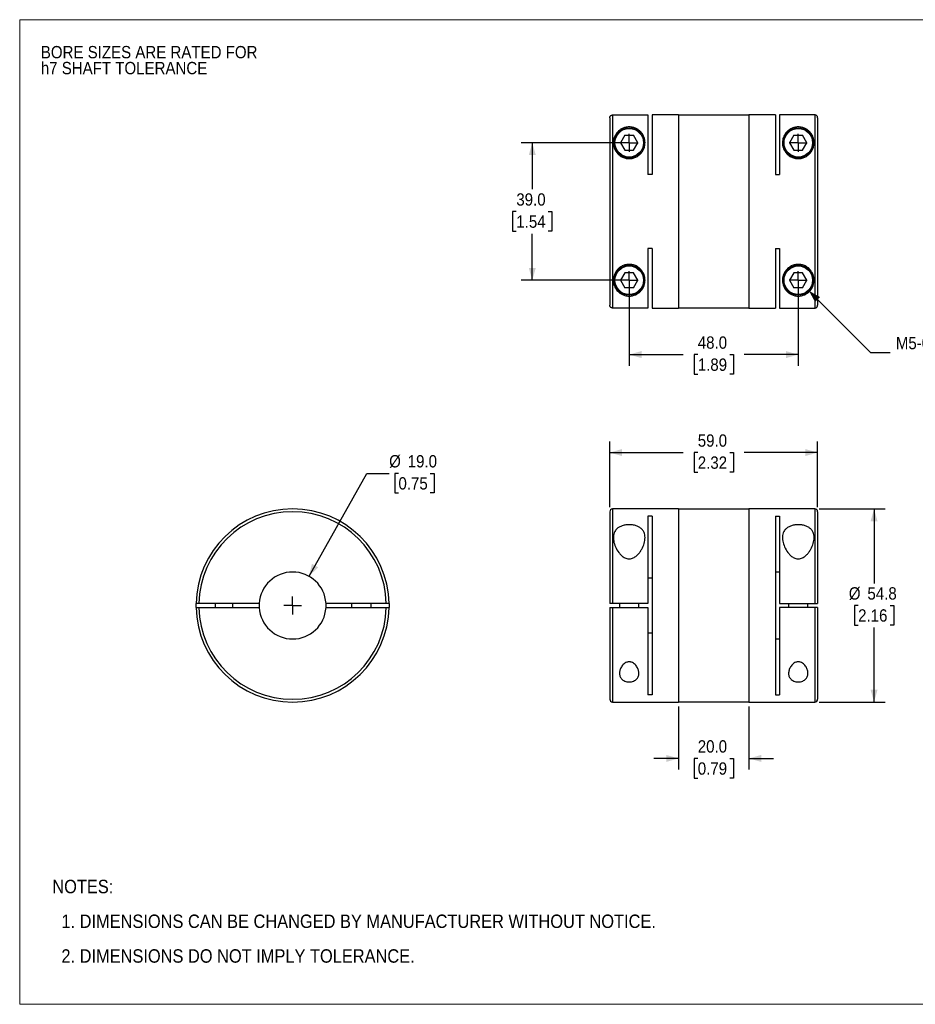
# Model space of a CAD drawing. Header units: millimetres. Extents: x 0 to 432, y 0 to 279.
# Tile 1 of 2: x 0 to 254, y 0 to 279. Entities that reach past the tile are written whole.
import ezdxf

# ---------------------------------------------------------------- set-up
doc = ezdxf.new("R2010")
doc.units = ezdxf.units.MM
doc.linetypes.add('SLD-Solid', pattern=[0])
doc.layers.add('SLD-0', color=7, linetype='SLD-Solid', lineweight=25)
doc.layers.add('TEXT', color=140, linetype='SLD-Solid', lineweight=25)
doc.styles.add('SLDTEXTSTYLE0', font='GOTHIC.TTF', dxfattribs={"width": 0.913})
doc.dimstyles.new('SLDDIMSTYLE0', dxfattribs={"dimtxt": 3.5, "dimasz": 3.5, "dimexe": 0, "dimexo": 0.0625, "dimgap": 0.875, "dimtad": 0, "dimtih": 1, "dimtoh": 1, "dimdec": 1, "dimrnd": 1e-09, "dimzin": 4, "dimdsep": 46, "dimtxsty": 'SLDTEXTSTYLE0', "dimsah": 1, "dimcen": 0, "dimadec": 0, "dimazin": 1, "dimtfac": 1, "dimtdec": 1, "dimtofl": 0, "dimtmove": 0, "dimatfit": 3, "dimfxl": 0, "dimfrac": 2, "dimtolj": 1, "dimtzin": 12, "dimarcsym": 0})
doc.dimstyles.new('SLDDIMSTYLE1', dxfattribs={"dimtxt": 3.5, "dimasz": 3.5, "dimexe": 0, "dimexo": 0.0625, "dimgap": 0.875, "dimtad": 0, "dimtih": 1, "dimtoh": 1, "dimdec": 1, "dimrnd": 1e-09, "dimzin": 4, "dimdsep": 46, "dimtxsty": 'SLDTEXTSTYLE0', "dimsah": 1, "dimcen": 0.09, "dimadec": 0, "dimazin": 1, "dimtfac": 1, "dimtdec": 1, "dimtmove": 0, "dimatfit": 0, "dimfxl": 0, "dimfrac": 2, "dimtolj": 1, "dimtzin": 12, "dimarcsym": 0})
doc.dimstyles.new('SLDDIMSTYLE2', dxfattribs={"dimtxt": 3.5, "dimasz": 3.5, "dimexe": 0, "dimexo": 0.0625, "dimgap": 0.875, "dimtad": 0, "dimtih": 1, "dimtoh": 1, "dimdec": 1, "dimrnd": 1e-09, "dimzin": 12, "dimdsep": 46, "dimtxsty": 'SLDTEXTSTYLE0', "dimsah": 1, "dimcen": 0.09, "dimadec": 0, "dimazin": 3, "dimtfac": 1, "dimtdec": 1, "dimtofl": 0, "dimtmove": 0, "dimatfit": 3, "dimfxl": 0, "dimfrac": 2, "dimtolj": 1, "dimtzin": 12, "dimarcsym": 0})
doc.dimstyles.new('SLDDIMSTYLE3', dxfattribs={"dimtxt": 3.5, "dimasz": 3.5, "dimexe": 0, "dimexo": 0.0625, "dimgap": 0.875, "dimtad": 0, "dimtih": 1, "dimtoh": 1, "dimdec": 1, "dimrnd": 1e-09, "dimzin": 4, "dimdsep": 46, "dimtxsty": 'SLDTEXTSTYLE0', "dimsah": 1, "dimcen": 0.09, "dimadec": 0, "dimazin": 1, "dimtfac": 1, "dimtdec": 1, "dimtofl": 0, "dimtmove": 0, "dimatfit": 3, "dimfxl": 0, "dimfrac": 2, "dimtolj": 1, "dimtzin": 12, "dimarcsym": 0})
doc.dimstyles.new('SLDDIMSTYLE4', dxfattribs={"dimtxt": 3.5, "dimasz": 3.5, "dimexe": 0, "dimexo": 0.0625, "dimgap": 0.875, "dimtad": 0, "dimtih": 1, "dimtoh": 1, "dimdec": 1, "dimrnd": 1e-09, "dimzin": 12, "dimdsep": 46, "dimtxsty": 'SLDTEXTSTYLE0', "dimsah": 1, "dimcen": 0, "dimadec": 0, "dimazin": 3, "dimtfac": 1, "dimtdec": 1, "dimtofl": 0, "dimtmove": 0, "dimatfit": 3, "dimfxl": 0, "dimfrac": 2, "dimtolj": 1, "dimtzin": 12, "dimarcsym": 0})

# ---------------------------------------------------------------- blocks, each defined once
blk = doc.blocks.new('Block2')
at = {"color": 7, "linetype": 'SLD-Solid', "lineweight": 18}
for p, q in [((0, 279.4), (431.8, 279.4)), ((0, 279.4), (0, 0)), ((431.8, 279.4), (431.8, 0)), ((0, 0), (431.8, 0))]:
    blk.add_line(p, q, dxfattribs=at)
blk = doc.blocks.new('SW_NOTE_0_2')
at = {"layer": 'SLD-0', "color": 0, "char_height": 3.5, "attachment_point": 1, "style": 'SLDTEXTSTYLE0'}
for s, insert in [('BORE SIZES ARE RATED FOR ', (0, 4.47)), ('h7 SHAFT TOLERANCE', (0, -0.05))]:
    blk.add_mtext(s, dxfattribs=dict(at, insert=insert))
blk = doc.blocks.new('SW_NOTE_0_3')
at = {"layer": 'TEXT', "color": 0, "char_height": 3.81, "attachment_point": 1, "style": 'SLDTEXTSTYLE0'}
for s, insert in [('NOTES:', (0, 4.87)), ('  1. DIMENSIONS CAN BE CHANGED BY MANUFACTURER WITHOUT NOTICE.', (0, -4.99)), ('  2. DIMENSIONS DO NOT IMPLY TOLERANCE.', (0, -14.84))]:
    blk.add_mtext(s, dxfattribs=dict(at, insert=insert))
blk = doc.blocks.new('_D')
at = {"layer": 'SLD-0'}
for p, q in [((82.13, 121.46), (98.53, 150.67)), ((98.53, 150.67), (104.88, 150.67)), ((107.52, 150.67), (106.45, 150.67)), ((106.45, 150.67), (106.45, 145.11)), ((116.57, 150.67), (117.63, 150.67)), ((117.63, 150.67), (117.63, 145.11)), ((106.45, 145.11), (107.52, 145.11)), ((117.63, 145.11), (116.57, 145.11))]:
    blk.add_line(p, q, dxfattribs=at)
blk.add_solid([(82.13, 121.46), (84.72, 124.02), (82.97, 125)], dxfattribs=at)
at = {"layer": 'SLD-0', "char_height": 3.5, "attachment_point": 1, "style": 'SLDTEXTSTYLE0'}
for s, insert in [('%%c', (104.88, 155.85)), ('19.0', (110.15, 155.85)), ('0.75', (107.52, 149.58))]:
    blk.add_mtext(s, dxfattribs=dict(at, insert=insert))
blk = doc.blocks.new('SW_CENTERMARKSYMBOL_0')
at = {"layer": 'SLD-0', "color": 0}
for q in [(-2.54, 0), (0, 2.54), (0, -2.54), (2.54, 0)]:
    blk.add_line((0, 0), q, dxfattribs=at)
blk = doc.blocks.new('_D_1')
at = {"layer": 'SLD-0'}
for p, q in [((187.02, 84.5), (187.02, 66.6)), ((207.02, 84.5), (207.02, 66.6)), ((187.02, 69.77), (180.02, 69.77)), ((192.49, 69.75), (191.43, 69.75)), ((191.43, 69.75), (191.43, 64.19)), ((201.55, 69.75), (202.61, 69.75)), ((202.61, 69.75), (202.61, 64.19)), ((207.02, 69.77), (214.02, 69.77)), ((191.43, 64.19), (192.49, 64.19)), ((202.61, 64.19), (201.55, 64.19))]:
    blk.add_line(p, q, dxfattribs=at)
for points in [[(187.02, 69.77), (183.52, 70.77), (183.52, 68.77)], [(207.02, 69.77), (210.52, 68.77), (210.52, 70.77)]]:
    blk.add_solid(points, dxfattribs=at)
at = {"layer": 'SLD-0', "char_height": 3.5, "attachment_point": 1, "style": 'SLDTEXTSTYLE0'}
for s, insert in [('20.0', (192.49, 74.93)), ('0.79', (192.49, 68.66))]:
    blk.add_mtext(s, dxfattribs=dict(at, insert=insert))
blk = doc.blocks.new('_D_2')
at = {"layer": 'SLD-0'}
for p, q in [((226.99, 140.57), (245.71, 140.57)), ((242.53, 140.57), (242.53, 119.44)), ((238.01, 113.17), (236.94, 113.17)), ((236.94, 113.17), (236.94, 107.62)), ((247.06, 113.17), (248.13, 113.17)), ((248.13, 113.17), (248.13, 107.62)), ((236.94, 107.62), (238.01, 107.62)), ((242.53, 85.77), (242.53, 106.9)), ((248.13, 107.62), (247.06, 107.62)), ((226.99, 85.77), (245.71, 85.77))]:
    blk.add_line(p, q, dxfattribs=at)
for points in [[(242.53, 140.57), (241.53, 137.07), (243.53, 137.07)], [(242.53, 85.77), (243.53, 89.27), (241.53, 89.27)]]:
    blk.add_solid(points, dxfattribs=at)
at = {"layer": 'SLD-0', "char_height": 3.5, "attachment_point": 1, "style": 'SLDTEXTSTYLE0'}
for s, insert in [('%%c', (235.37, 118.35)), ('54.8', (240.65, 118.35)), ('2.16', (238.01, 112.09))]:
    blk.add_mtext(s, dxfattribs=dict(at, insert=insert))
blk = doc.blocks.new('_D_3')
at = {"layer": 'SLD-0'}
for p, q in [((167.52, 141.04), (167.52, 159.75)), ((226.52, 141.04), (226.52, 159.75)), ((167.52, 156.57), (188.36, 156.57)), ((192.49, 156.55), (191.43, 156.55)), ((191.43, 156.55), (191.43, 150.99)), ((201.55, 156.55), (202.61, 156.55)), ((202.61, 156.55), (202.61, 150.99)), ((226.52, 156.57), (205.68, 156.57)), ((191.43, 150.99), (192.49, 150.99)), ((202.61, 150.99), (201.55, 150.99))]:
    blk.add_line(p, q, dxfattribs=at)
for points in [[(167.52, 156.57), (171.02, 155.57), (171.02, 157.57)], [(226.52, 156.57), (223.02, 157.57), (223.02, 155.57)]]:
    blk.add_solid(points, dxfattribs=at)
at = {"layer": 'SLD-0', "char_height": 3.5, "attachment_point": 1, "style": 'SLDTEXTSTYLE0'}
for s, insert in [('59.0', (192.49, 161.73)), ('2.32', (192.49, 155.46))]:
    blk.add_mtext(s, dxfattribs=dict(at, insert=insert))
blk = doc.blocks.new('_D_5')
at = {"layer": 'SLD-0'}
for p, q in [((171.75, 244.47), (142.33, 244.47)), ((145.51, 244.47), (145.51, 231.27)), ((140.98, 224.94), (139.91, 224.94)), ((139.91, 224.94), (139.91, 219.39)), ((150.03, 224.94), (151.1, 224.94)), ((151.1, 224.94), (151.1, 219.39)), ((139.91, 219.39), (140.98, 219.39)), ((145.51, 205.47), (145.51, 218.68)), ((151.1, 219.39), (150.03, 219.39)), ((171.75, 205.47), (142.33, 205.47))]:
    blk.add_line(p, q, dxfattribs=at)
for points in [[(145.51, 244.47), (144.51, 240.97), (146.51, 240.97)], [(145.51, 205.47), (146.51, 208.97), (144.51, 208.97)]]:
    blk.add_solid(points, dxfattribs=at)
at = {"layer": 'SLD-0', "char_height": 3.5, "attachment_point": 1, "style": 'SLDTEXTSTYLE0'}
for s, insert in [('39.0', (140.98, 230.13)), ('1.54', (140.98, 223.86))]:
    blk.add_mtext(s, dxfattribs=dict(at, insert=insert))
blk = doc.blocks.new('_D_6')
at = {"layer": 'SLD-0'}
for p, q in [((173.02, 204.2), (173.02, 181.2)), ((221.02, 204.2), (221.02, 181.2)), ((173.02, 184.37), (188.36, 184.37)), ((192.49, 184.35), (191.43, 184.35)), ((191.43, 184.35), (191.43, 178.79)), ((201.55, 184.35), (202.61, 184.35)), ((202.61, 184.35), (202.61, 178.79)), ((221.02, 184.37), (205.68, 184.37)), ((191.43, 178.79), (192.49, 178.79)), ((202.61, 178.79), (201.55, 178.79))]:
    blk.add_line(p, q, dxfattribs=at)
for points in [[(173.02, 184.37), (176.52, 183.37), (176.52, 185.37)], [(221.02, 184.37), (217.52, 185.37), (217.52, 183.37)]]:
    blk.add_solid(points, dxfattribs=at)
at = {"layer": 'SLD-0', "char_height": 3.5, "attachment_point": 1, "style": 'SLDTEXTSTYLE0'}
for s, insert in [('48.0', (192.49, 189.53)), ('1.89', (192.49, 183.26))]:
    blk.add_mtext(s, dxfattribs=dict(at, insert=insert))
blk = doc.blocks.new('_D_7')
at = {"layer": 'SLD-0'}
for p, q in [((224.03, 202.47), (241.56, 184.93)), ((241.56, 184.93), (247.12, 184.93))]:
    blk.add_line(p, q, dxfattribs=at)
blk.add_solid([(224.03, 202.47), (225.79, 199.28), (227.21, 200.7)], dxfattribs=at)
at = {"layer": 'SLD-0', "char_height": 3.5, "attachment_point": 1, "style": 'SLDTEXTSTYLE0'}
for s, insert in [('M5-0.8 X 20MM', (248.71, 189.4)), ('SHCS', (259.93, 183.84))]:
    blk.add_mtext(s, dxfattribs=dict(at, insert=insert))
blk = doc.blocks.new('SW_CENTERMARKSYMBOL_2')
at = {"layer": 'SLD-0', "color": 0}
for q in [(-2.54, 0), (0, 2.54), (0, -2.54), (2.54, 0)]:
    blk.add_line((0, 0), q, dxfattribs=at)
blk = doc.blocks.new('SW_CENTERMARKSYMBOL_3')
at = {"layer": 'SLD-0', "color": 0}
for q in [(-2.54, 0), (0, 2.54), (0, -2.54), (2.54, 0)]:
    blk.add_line((0, 0), q, dxfattribs=at)
blk = doc.blocks.new('SW_CENTERMARKSYMBOL_4')
at = {"layer": 'SLD-0', "color": 0}
for q in [(-2.54, 0), (0, 2.54), (0, -2.54), (2.54, 0)]:
    blk.add_line((0, 0), q, dxfattribs=at)
blk = doc.blocks.new('SW_CENTERMARKSYMBOL_5')
at = {"layer": 'SLD-0', "color": 0}
for q in [(-2.54, 0), (0, 2.54), (0, -2.54), (2.54, 0)]:
    blk.add_line((0, 0), q, dxfattribs=at)

msp = doc.modelspace()

# ---------------------------------------------------------------- linework, layer by layer
for p, q in [((167.52, 251.56), (167.52, 198.38)), ((168.32, 252.36), (168.32, 197.58)), ((168.32, 252.36), (178.32, 252.36)), ((178.32, 252.36), (178.32, 235.47)), ((187.02, 252.37), (179.52, 252.37)), ((179.52, 252.37), (179.52, 235.47)), ((187.02, 252.37), (187.02, 197.57)), ((207.02, 252.32), (187.02, 252.32)), ((214.52, 252.37), (207.02, 252.37)), ((207.02, 252.37), (207.02, 197.57)), ((214.52, 252.37), (214.52, 235.47)), ((215.72, 252.36), (215.72, 235.47)), ((225.72, 252.36), (215.72, 252.36)), ((225.72, 252.36), (225.72, 197.58)), ((226.52, 251.56), (226.52, 198.38)), ((171.79, 246.6), (170.57, 244.47)), ((171.79, 246.6), (174.25, 246.6)), ((175.47, 244.47), (174.25, 246.6)), ((219.79, 246.6), (218.57, 244.47)), ((219.79, 246.6), (222.25, 246.6)), ((223.47, 244.47), (222.25, 246.6)), ((170.57, 244.47), (171.79, 242.35)), ((174.25, 242.35), (175.47, 244.47)), ((218.57, 244.47), (219.79, 242.35)), ((222.25, 242.35), (223.47, 244.47)), ((171.79, 242.35), (174.25, 242.35)), ((219.79, 242.35), (222.25, 242.35)), ((179.52, 235.47), (178.32, 235.47)), ((214.52, 235.47), (215.72, 235.47)), ((179.52, 214.47), (178.32, 214.47)), ((178.32, 214.47), (178.32, 197.58)), ((179.52, 214.47), (179.52, 197.57)), ((214.52, 214.47), (215.72, 214.47)), ((214.52, 214.47), (214.52, 197.57)), ((215.72, 214.47), (215.72, 197.58)), ((171.79, 207.6), (170.57, 205.47)), ((174.25, 207.6), (171.79, 207.6)), ((175.47, 205.47), (174.25, 207.6)), ((219.79, 207.6), (218.57, 205.47)), ((222.25, 207.6), (219.79, 207.6)), ((223.47, 205.47), (222.25, 207.6)), ((170.57, 205.47), (171.79, 203.35)), ((174.25, 203.35), (175.47, 205.47)), ((218.57, 205.47), (219.79, 203.35)), ((222.25, 203.35), (223.47, 205.47)), ((174.25, 203.35), (171.79, 203.35)), ((222.25, 203.35), (219.79, 203.35)), ((178.32, 197.58), (168.32, 197.58)), ((179.52, 197.57), (187.02, 197.57)), ((187.02, 197.62), (207.02, 197.62)), ((207.02, 197.57), (214.52, 197.57)), ((215.72, 197.58), (225.72, 197.58)), ((167.52, 139.77), (167.52, 113.77)), ((187.02, 140.57), (168.32, 140.57)), ((168.32, 140.57), (168.32, 113.77)), ((187.02, 140.57), (187.02, 85.77)), ((207.02, 140.52), (187.02, 140.52)), ((225.72, 140.57), (207.02, 140.57)), ((207.02, 140.57), (207.02, 85.77)), ((225.72, 140.57), (225.72, 113.77)), ((226.52, 139.77), (226.52, 113.77)), ((179.52, 138.48), (178.32, 138.48)), ((178.32, 138.48), (178.32, 113.77)), ((179.52, 138.48), (179.52, 87.86)), ((214.52, 138.48), (215.72, 138.48)), ((214.52, 138.48), (214.52, 87.86)), ((215.72, 138.48), (215.72, 113.77)), ((178.32, 120.98), (179.52, 120.98)), ((215.72, 122.61), (214.52, 122.61)), ((50.09, 112.57), (50.09, 113.77)), ((68, 113.77), (50.89, 113.77)), ((50.89, 112.57), (68, 112.57)), ((55.48, 113.77), (55.48, 112.57)), ((60.48, 112.57), (60.48, 113.77)), ((104.07, 113.77), (86.96, 113.77)), ((86.96, 112.57), (104.07, 112.57)), ((94.23, 113.77), (94.23, 112.57)), ((99.73, 112.57), (99.73, 113.77)), ((104.87, 113.77), (104.87, 112.57)), ((167.52, 112.57), (167.52, 86.57)), ((178.32, 113.77), (168.32, 113.77)), ((168.32, 112.57), (178.32, 112.57)), ((168.32, 112.57), (168.32, 85.77)), ((170.27, 113.77), (170.27, 112.57)), ((175.77, 112.57), (175.77, 113.77)), ((178.32, 112.57), (178.32, 87.86)), ((215.72, 113.77), (225.72, 113.77)), ((215.72, 112.57), (215.72, 87.86)), ((225.72, 112.57), (215.72, 112.57)), ((218.27, 113.77), (218.27, 112.57)), ((223.77, 112.57), (223.77, 113.77)), ((225.72, 112.57), (225.72, 85.77)), ((226.52, 112.57), (226.52, 86.57)), ((179.52, 105.36), (178.32, 105.36)), ((214.52, 103.73), (215.72, 103.73)), ((179.52, 87.86), (178.32, 87.86)), ((214.52, 87.86), (215.72, 87.86)), ((168.32, 85.77), (187.02, 85.77)), ((187.02, 85.82), (207.02, 85.82)), ((207.02, 85.77), (225.72, 85.77))]:
    msp.add_line(p, q)
for centre, radius in [((173.02, 244.47), 4.25), ((221.02, 244.47), 4.25), ((173.02, 244.47), 4.05), ((221.02, 244.47), 4.05), ((173.02, 205.47), 4.25), ((221.02, 205.47), 4.25), ((173.02, 205.47), 4.05), ((221.02, 205.47), 4.05)]:
    msp.add_circle(centre, radius)
for centre, radius, start, end in [((77.48, 113.17), 27.4, 1.2548, 178.7452), ((77.48, 113.17), 26.6, 1.2925, 178.7075), ((168.32, 139.77), 0.8, 90, 180), ((225.72, 139.77), 0.8, 0, 90), ((77.48, 113.17), 9.5, 3.6211, 176.3789), ((77.48, 113.17), 27.4, 181.2548, 358.7452), ((77.48, 113.17), 26.6, 181.2925, 358.7075), ((77.48, 113.17), 9.5, 176.3789, 183.6211), ((77.48, 113.17), 9.5, 183.6211, 356.3789), ((77.48, 113.17), 9.5, 356.3789, 3.6211), ((168.32, 86.57), 0.8, 180, 270), ((225.72, 86.57), 0.8, 270, 0)]:
    msp.add_arc(centre, radius, start, end)
for points, knots in [([(167.52, 251.56), (167.52, 251.59), (167.52, 251.64), (167.53, 251.72), (167.55, 251.8), (167.59, 251.89), (167.65, 252.01), (167.75, 252.13), (167.87, 252.23), (168.01, 252.31), (168.16, 252.36), (168.27, 252.36), (168.32, 252.36)], [0, 0, 0, 0, 0.062267, 0.124304, 0.186712, 0.25008, 0.373647, 0.50012, 0.623263, 0.750544, 0.875222, 1, 1, 1, 1]), ([(226.52, 251.56), (226.52, 251.59), (226.52, 251.65), (226.5, 251.74), (226.48, 251.82), (226.45, 251.9), (226.41, 251.98), (226.36, 252.04), (226.31, 252.1), (226.26, 252.16), (226.2, 252.2), (226.14, 252.24), (226.08, 252.28), (226.02, 252.31), (225.96, 252.33), (225.9, 252.35), (225.84, 252.36), (225.78, 252.36), (225.74, 252.36), (225.72, 252.36)], [0, 0, 0, 0, 0.07189, 0.142147, 0.210771, 0.277762, 0.343119, 0.406843, 0.468934, 0.529391, 0.588215, 0.645405, 0.700962, 0.754885, 0.807174, 0.857831, 0.906854, 0.954243, 1, 1, 1, 1]), ([(173.02, 239.97), (172.65, 239.97), (171.91, 240.06), (170.9, 240.46), (170.04, 241.05), (169.39, 241.76), (168.92, 242.55), (168.64, 243.35), (168.51, 244.16), (168.53, 245.19), (168.86, 246.38), (169.54, 247.4), (170.31, 248.09), (170.91, 248.47), (171.47, 248.71), (171.95, 248.85), (172.47, 248.95), (173.02, 248.98), (173.57, 248.95), (174.09, 248.85), (174.56, 248.71), (175.13, 248.47), (175.73, 248.09), (176.5, 247.4), (177.18, 246.38), (177.51, 245.18), (177.53, 244.15), (177.4, 243.35), (177.12, 242.54), (176.65, 241.76), (176, 241.05), (175.14, 240.46), (174.13, 240.06), (173.39, 239.97), (173.02, 239.97)], [0, 0, 0, 0, 0.031232, 0.062538, 0.093889, 0.125259, 0.155704, 0.187832, 0.218366, 0.250288, 0.312404, 0.374557, 0.405753, 0.437167, 0.453497, 0.468486, 0.484635, 0.499978, 0.51528, 0.5314, 0.54643, 0.56281, 0.59413, 0.625318, 0.687681, 0.749936, 0.781812, 0.812306, 0.844418, 0.874851, 0.906143, 0.937459, 0.968617, 1, 1, 1, 1]), ([(221.02, 239.97), (220.65, 239.97), (219.91, 240.06), (218.9, 240.46), (218.04, 241.05), (217.39, 241.76), (216.92, 242.55), (216.64, 243.35), (216.51, 244.16), (216.53, 245.19), (216.86, 246.38), (217.54, 247.4), (218.31, 248.09), (218.91, 248.47), (219.47, 248.71), (219.95, 248.85), (220.47, 248.95), (221.02, 248.98), (221.57, 248.95), (222.09, 248.85), (222.56, 248.71), (223.13, 248.47), (223.73, 248.09), (224.5, 247.4), (225.18, 246.38), (225.51, 245.18), (225.53, 244.15), (225.4, 243.35), (225.12, 242.54), (224.65, 241.76), (224, 241.05), (223.14, 240.46), (222.13, 240.06), (221.39, 239.97), (221.02, 239.97)], [0, 0, 0, 0, 0.031232, 0.062538, 0.093889, 0.125259, 0.155704, 0.187832, 0.218366, 0.250288, 0.312404, 0.374557, 0.405753, 0.437167, 0.453497, 0.468486, 0.484635, 0.499978, 0.51528, 0.5314, 0.54643, 0.56281, 0.59413, 0.625318, 0.687681, 0.749936, 0.781812, 0.812306, 0.844418, 0.874851, 0.906143, 0.937459, 0.968617, 1, 1, 1, 1]), ([(177.52, 205.47), (177.52, 204.96), (177.35, 203.97), (176.76, 202.89), (176.09, 202.15), (175.46, 201.66), (174.81, 201.32), (174.2, 201.12), (173.68, 201.01), (173.14, 200.96), (172.59, 200.98), (172.06, 201.06), (171.41, 201.25), (170.72, 201.57), (169.85, 202.2), (169.07, 203.17), (168.54, 204.53), (168.48, 205.83), (168.73, 206.91), (169.08, 207.71), (169.62, 208.47), (170.36, 209.15), (171.28, 209.67), (172.34, 209.96), (173.46, 210), (174.54, 209.75), (175.5, 209.28), (176.27, 208.63), (176.86, 207.88), (177.25, 207.09), (177.48, 206.27), (177.52, 205.74), (177.52, 205.47)], [0, 0, 0, 0, 0.0621201, 0.1243969, 0.1567742, 0.1866249, 0.2180539, 0.2343829, 0.2494134, 0.2652237, 0.2808461, 0.2959594, 0.3122744, 0.3435933, 0.3749427, 0.4371298, 0.4994158, 0.5617679, 0.5938316, 0.6242575, 0.6555267, 0.6867747, 0.7180664, 0.7493234, 0.7805637, 0.8118651, 0.8432226, 0.8746176, 0.9050727, 0.9372025, 0.9678316, 1, 1, 1, 1]), ([(225.52, 205.47), (225.52, 204.96), (225.35, 203.97), (224.76, 202.89), (224.09, 202.15), (223.46, 201.66), (222.81, 201.32), (222.2, 201.12), (221.68, 201.01), (221.14, 200.96), (220.59, 200.98), (220.06, 201.06), (219.41, 201.25), (218.72, 201.57), (217.85, 202.2), (217.07, 203.17), (216.54, 204.53), (216.48, 205.83), (216.73, 206.91), (217.08, 207.71), (217.62, 208.47), (218.36, 209.15), (219.28, 209.67), (220.34, 209.96), (221.46, 210), (222.54, 209.75), (223.5, 209.28), (224.27, 208.63), (224.86, 207.88), (225.25, 207.09), (225.48, 206.27), (225.52, 205.74), (225.52, 205.47)], [0, 0, 0, 0, 0.06212, 0.124397, 0.156774, 0.186625, 0.218054, 0.234383, 0.249413, 0.265224, 0.280846, 0.295959, 0.312274, 0.343593, 0.374943, 0.43713, 0.499416, 0.561768, 0.593832, 0.624258, 0.655527, 0.686775, 0.718066, 0.749323, 0.780564, 0.811865, 0.843223, 0.874618, 0.905073, 0.937202, 0.967832, 1, 1, 1, 1]), ([(168.32, 197.58), (168.29, 197.58), (168.24, 197.58), (168.17, 197.59), (168.09, 197.61), (167.99, 197.65), (167.87, 197.71), (167.75, 197.81), (167.65, 197.93), (167.58, 198.07), (167.53, 198.22), (167.52, 198.33), (167.52, 198.38)], [0, 0, 0, 0, 0.061817, 0.123756, 0.186429, 0.250425, 0.374639, 0.500299, 0.623748, 0.75018, 0.874363, 1, 1, 1, 1]), ([(225.72, 197.58), (225.75, 197.58), (225.81, 197.58), (225.91, 197.6), (226, 197.63), (226.1, 197.67), (226.19, 197.73), (226.28, 197.8), (226.36, 197.89), (226.43, 197.99), (226.48, 198.11), (226.51, 198.24), (226.52, 198.33), (226.52, 198.38)], [0, 0, 0, 0, 0.0714185, 0.1467361, 0.2259526, 0.3090679, 0.3960816, 0.4869933, 0.5818025, 0.6805085, 0.7831107, 0.8896081, 1, 1, 1, 1]), ([(177.52, 132.42), (177.52, 131.9), (177.35, 130.81), (176.76, 129.42), (176.09, 128.34), (175.46, 127.58), (174.81, 127.01), (174.2, 126.65), (173.68, 126.46), (173.14, 126.37), (172.59, 126.41), (172.06, 126.56), (171.41, 126.88), (170.72, 127.43), (169.85, 128.44), (169.07, 129.81), (168.54, 131.47), (168.48, 132.81), (168.73, 133.78), (169.08, 134.46), (169.62, 135.05), (170.36, 135.54), (171.28, 135.9), (172.34, 136.1), (173.46, 136.12), (174.54, 135.96), (175.5, 135.63), (176.27, 135.17), (176.86, 134.6), (177.25, 133.94), (177.48, 133.21), (177.52, 132.69), (177.52, 132.42)], [0, 0, 0, 0, 0.0621201, 0.1243969, 0.1567742, 0.1866249, 0.2180539, 0.2343829, 0.2494134, 0.2652237, 0.2808461, 0.2959594, 0.3122744, 0.3435933, 0.3749427, 0.4371298, 0.4994158, 0.5617679, 0.5938316, 0.6242575, 0.6555267, 0.6867747, 0.7180664, 0.7493234, 0.7805637, 0.8118651, 0.8432226, 0.8746176, 0.9050727, 0.9372025, 0.9678316, 1, 1, 1, 1]), ([(225.52, 132.42), (225.52, 131.9), (225.35, 130.81), (224.76, 129.42), (224.09, 128.34), (223.46, 127.58), (222.81, 127.01), (222.2, 126.65), (221.68, 126.46), (221.14, 126.37), (220.59, 126.41), (220.06, 126.56), (219.41, 126.88), (218.72, 127.43), (217.85, 128.44), (217.07, 129.81), (216.54, 131.47), (216.48, 132.81), (216.73, 133.78), (217.08, 134.46), (217.62, 135.05), (218.36, 135.54), (219.28, 135.9), (220.34, 136.1), (221.46, 136.12), (222.54, 135.96), (223.5, 135.63), (224.27, 135.17), (224.86, 134.6), (225.25, 133.94), (225.48, 133.21), (225.52, 132.69), (225.52, 132.42)], [0, 0, 0, 0, 0.06212, 0.124397, 0.156774, 0.186625, 0.218054, 0.234383, 0.249413, 0.265224, 0.280846, 0.295959, 0.312274, 0.343593, 0.374943, 0.43713, 0.499416, 0.561768, 0.593832, 0.624258, 0.655527, 0.686775, 0.718066, 0.749323, 0.780564, 0.811865, 0.843223, 0.874618, 0.905073, 0.937202, 0.967832, 1, 1, 1, 1]), ([(50.89, 113.77), (50.86, 113.77), (50.81, 113.77), (50.73, 113.77), (50.66, 113.77), (50.56, 113.77), (50.44, 113.77), (50.32, 113.77), (50.22, 113.77), (50.15, 113.77), (50.1, 113.77), (50.09, 113.77), (50.09, 113.77)], [0, 0, 0, 0, 0.062267, 0.124304, 0.186712, 0.25008, 0.373647, 0.50012, 0.623263, 0.750544, 0.875222, 1, 1, 1, 1]), ([(50.09, 112.57), (50.09, 112.57), (50.09, 112.57), (50.1, 112.57), (50.12, 112.57), (50.16, 112.57), (50.22, 112.57), (50.32, 112.57), (50.44, 112.57), (50.58, 112.57), (50.73, 112.57), (50.84, 112.57), (50.89, 112.57)], [0, 0, 0, 0, 0.062785, 0.125015, 0.187301, 0.25025, 0.375218, 0.500628, 0.625209, 0.750237, 0.875006, 1, 1, 1, 1]), ([(104.87, 113.77), (104.87, 113.77), (104.87, 113.77), (104.86, 113.77), (104.84, 113.77), (104.81, 113.77), (104.74, 113.77), (104.64, 113.77), (104.52, 113.77), (104.38, 113.77), (104.23, 113.77), (104.13, 113.77), (104.07, 113.77)], [0, 0, 0, 0, 0.061817, 0.123756, 0.186429, 0.250425, 0.374639, 0.500299, 0.623748, 0.75018, 0.874363, 1, 1, 1, 1]), ([(104.07, 112.57), (104.1, 112.57), (104.17, 112.57), (104.25, 112.57), (104.34, 112.57), (104.42, 112.57), (104.5, 112.57), (104.57, 112.57), (104.66, 112.57), (104.74, 112.57), (104.82, 112.57), (104.87, 112.57), (104.87, 112.57), (104.87, 112.57)], [0, 0, 0, 0, 0.0735081, 0.1448221, 0.2148373, 0.2844991, 0.3547673, 0.4265771, 0.5008057, 0.6231284, 0.7501891, 0.8753187, 1, 1, 1, 1]), ([(168.32, 113.77), (168.29, 113.77), (168.24, 113.77), (168.17, 113.77), (168.09, 113.77), (167.99, 113.77), (167.87, 113.77), (167.75, 113.77), (167.65, 113.77), (167.58, 113.77), (167.53, 113.77), (167.52, 113.77), (167.52, 113.77)], [0, 0, 0, 0, 0.061817, 0.123756, 0.186429, 0.250425, 0.374639, 0.500299, 0.623748, 0.75018, 0.874363, 1, 1, 1, 1]), ([(167.52, 112.57), (167.52, 112.57), (167.52, 112.57), (167.54, 112.57), (167.56, 112.57), (167.6, 112.57), (167.64, 112.57), (167.69, 112.57), (167.77, 112.57), (167.87, 112.57), (168.01, 112.57), (168.16, 112.57), (168.27, 112.57), (168.32, 112.57)], [0, 0, 0, 0, 0.0735081, 0.1448221, 0.2148373, 0.2844991, 0.3547673, 0.4265771, 0.5008057, 0.6231284, 0.7501891, 0.8753187, 1, 1, 1, 1]), ([(225.72, 113.77), (225.75, 113.77), (225.81, 113.77), (225.91, 113.77), (226, 113.77), (226.1, 113.77), (226.19, 113.77), (226.28, 113.77), (226.36, 113.77), (226.43, 113.77), (226.48, 113.77), (226.51, 113.77), (226.52, 113.77), (226.52, 113.77)], [0, 0, 0, 0, 0.0714185, 0.1467361, 0.2259526, 0.3090679, 0.3960816, 0.4869933, 0.5818025, 0.6805085, 0.7831107, 0.8896081, 1, 1, 1, 1]), ([(226.52, 112.57), (226.52, 112.57), (226.52, 112.57), (226.5, 112.57), (226.48, 112.57), (226.45, 112.57), (226.41, 112.57), (226.36, 112.57), (226.31, 112.57), (226.26, 112.57), (226.2, 112.57), (226.14, 112.57), (226.08, 112.57), (226.02, 112.57), (225.96, 112.57), (225.9, 112.57), (225.84, 112.57), (225.78, 112.57), (225.74, 112.57), (225.72, 112.57)], [0, 0, 0, 0, 0.07189, 0.142147, 0.210771, 0.277762, 0.343119, 0.406843, 0.468934, 0.529391, 0.588215, 0.645405, 0.700962, 0.754885, 0.807174, 0.857831, 0.906854, 0.954243, 1, 1, 1, 1]), ([(173.02, 97.18), (173.13, 97.18), (173.35, 97.16), (173.78, 97.05), (174.25, 96.81), (174.71, 96.42), (175.2, 95.84), (175.61, 95.05), (175.82, 94.08), (175.72, 93.15), (175.33, 92.45), (174.8, 91.99), (174.29, 91.71), (173.69, 91.53), (173.02, 91.47), (172.36, 91.53), (171.75, 91.71), (171.24, 91.98), (170.71, 92.44), (170.32, 93.14), (170.22, 94.08), (170.43, 95.04), (170.84, 95.84), (171.33, 96.42), (171.78, 96.81), (172.26, 97.05), (172.69, 97.16), (172.91, 97.18), (173.02, 97.18)], [0, 0, 0, 0, 0.015507, 0.031464, 0.062768, 0.093995, 0.125335, 0.187551, 0.249862, 0.312282, 0.374615, 0.405955, 0.437289, 0.468579, 0.499776, 0.531093, 0.562461, 0.593863, 0.625266, 0.687601, 0.749825, 0.81217, 0.874572, 0.905903, 0.937217, 0.968542, 0.984508, 1, 1, 1, 1]), ([(221.02, 97.18), (221.13, 97.18), (221.35, 97.16), (221.78, 97.05), (222.25, 96.81), (222.71, 96.42), (223.2, 95.84), (223.61, 95.05), (223.82, 94.08), (223.72, 93.15), (223.33, 92.45), (222.8, 91.99), (222.29, 91.71), (221.69, 91.53), (221.02, 91.47), (220.36, 91.53), (219.75, 91.71), (219.24, 91.98), (218.71, 92.44), (218.32, 93.14), (218.22, 94.08), (218.43, 95.04), (218.84, 95.84), (219.33, 96.42), (219.78, 96.81), (220.26, 97.05), (220.69, 97.16), (220.91, 97.18), (221.02, 97.18)], [0, 0, 0, 0, 0.015507, 0.031464, 0.062768, 0.093995, 0.125335, 0.187551, 0.249862, 0.312282, 0.374615, 0.405955, 0.437289, 0.468579, 0.499776, 0.531093, 0.562461, 0.593863, 0.625266, 0.687601, 0.749825, 0.81217, 0.874572, 0.905903, 0.937217, 0.968542, 0.984508, 1, 1, 1, 1])]:
    msp.add_open_spline(points, degree=3, knots=knots)

# ---------------------------------------------------------------- block references
at = {"color": 7, "linetype": 'Continuous'}
msp.add_blockref('Block2', (0, 0), dxfattribs=at)
at = {"layer": 'SLD-0'}
for name, p in [('SW_NOTE_0_2', (6, 267.47)), ('SW_CENTERMARKSYMBOL_5', (173.02, 244.47)), ('SW_CENTERMARKSYMBOL_2', (221.02, 244.47)), ('SW_CENTERMARKSYMBOL_3', (173.02, 205.47)), ('SW_CENTERMARKSYMBOL_4', (221.02, 205.47)), ('SW_CENTERMARKSYMBOL_0', (77.48, 113.17))]:
    msp.add_blockref(name, p, dxfattribs=at)
at = {"layer": 'TEXT'}
msp.add_blockref('SW_NOTE_0_3', (9.26, 30.46), dxfattribs=at)

# ---------------------------------------------------------------- dimensions: what is measured, and where the dimension line sits
at = {"layer": 'SLD-0'}
for base, p1, p2, angle, picture, middle in [((145.51, 205.47), (173.02, 244.47), (173.02, 205.47), 90, '_D_5', (145.51, 224.97)), ((167.52, 156.57), (226.52, 139.77), (167.52, 139.77), 0, '_D_3', (197.02, 156.57))]:
    dim = msp.add_linear_dim(base=base, p1=p1, p2=p2, angle=angle, dimstyle='SLDDIMSTYLE3', dxfattribs=at)
    dim.commit()
    dim.dimension.update_dxf_attribs({"geometry": picture, "text_midpoint": middle, "dimtype": 160})
dim = msp.add_diameter_dim_2p(p1=(218.02, 208.48), p2=(224.03, 202.47), text='M5-0.8 X 20MM\\PSHCS', dimstyle='SLDDIMSTYLE4', override={"dimpost": '<>'}, dxfattribs=at)
dim.commit()
dim.dimension.update_dxf_attribs({"geometry": '_D_7', "text_midpoint": (265.74, 184.93), "dimtype": 163})
for base, p1, p2, dimstyle, picture, middle in [((221.02, 184.37), (173.02, 205.47), (221.02, 205.47), 'SLDDIMSTYLE3', '_D_6', (197.02, 184.37)), ((207.02, 69.77), (187.02, 85.77), (207.02, 85.77), 'SLDDIMSTYLE1', '_D_1', (197.02, 69.77))]:
    dim = msp.add_linear_dim(base=base, p1=p1, p2=p2, dimstyle=dimstyle, dxfattribs=at)
    dim.commit()
    dim.dimension.update_dxf_attribs({"geometry": picture, "text_midpoint": middle, "dimtype": 160})
dim = msp.add_diameter_dim_2p(p1=(72.83, 104.89), p2=(82.13, 121.46), dimstyle='SLDDIMSTYLE0', dxfattribs=at)
dim.commit()
dim.dimension.update_dxf_attribs({"geometry": '_D', "text_midpoint": (112.04, 150.67), "dimtype": 163})
dim = msp.add_linear_dim(base=(242.53, 85.77), p1=(225.72, 140.57), p2=(225.72, 85.77), angle=90, text='%%c<>', dimstyle='SLDDIMSTYLE2', dxfattribs=at)
dim.commit()
dim.dimension.update_dxf_attribs({"geometry": '_D_2', "text_midpoint": (242.53, 113.17), "dimtype": 160})

doc.saveas('drawing.dxf')
